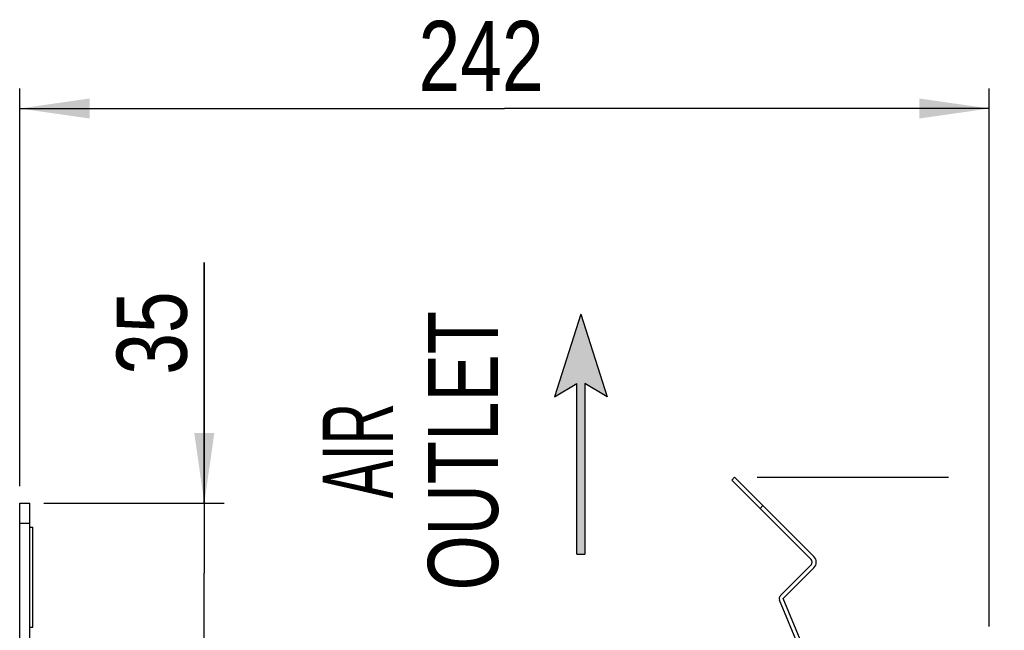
# Model space of a CAD drawing. Extents: x 0 to 594, y 0 to 420.
# Tile 20 of 51: x 200 to 249, y 266 to 297. Entities that reach past the tile are written whole.
import ezdxf
from ezdxf.enums import TextEntityAlignment as Align

# ---------------------------------------------------------------- set-up
doc = ezdxf.new("R2010")
doc.units = 0
doc.header["$LTSCALE"] = 32.67
doc.layers.get('0').update_dxf_attribs({"linetype": 'CONTINUOUS'})
doc.styles.get("Standard").update_dxf_attribs({"font": 'txt', "width": 0.8})
doc.styles.add('TEXTSTYLE_1', font='txt', dxfattribs={"width": 0.8})
doc.dimstyles.get("Standard").update_dxf_attribs({"dimtxt": 2.5, "dimasz": 2.5, "dimexe": 1.25, "dimexo": 0.625, "dimtad": 1, "dimcen": 2.5, "dimazin": 3, "dimtfac": 1, "dimtmove": 0, "dimatfit": 3})

# ---------------------------------------------------------------- blocks, each defined once
blk = doc.blocks.new('_FILLED')
at = {"color": 0, "linetype": 'BYBLOCK'}
blk.add_solid([(0, 0), (-1, 0.143), (-1, -0.143)], dxfattribs=at)
blk = doc.blocks.new('*D9')
at = {"color": 2, "linetype": 'CONTINUOUS'}
for p, q in [((199.576, 273.39), (199.576, 293.263)), ((247.978, 266.382), (247.978, 293.263)), ((199.576, 292.263), (223.777, 292.263)), ((247.978, 292.263), (223.777, 292.263)), ((247.978, 253.442), (247.978, 265.248))]:
    blk.add_line(p, q, dxfattribs=at)
at = {"color": 2, "linetype": 'CONTINUOUS', "xscale": 3.5, "yscale": 3.5, "zscale": 3.5, "rotation": 180}
blk.add_blockref('_FILLED', (199.576, 292.263), dxfattribs=at)
at = {"color": 2, "linetype": 'CONTINUOUS', "xscale": 3.5, "yscale": 3.5, "zscale": 3.5}
blk.add_blockref('_FILLED', (247.978, 292.263), dxfattribs=at)
at = {"color": 5, "linetype": 'CONTINUOUS', "width": 0.8}
blk.add_text('242', height=3.5, dxfattribs=at).set_placement((219.485, 293.138))
blk = doc.blocks.new('*D10')
at = {"color": 2, "linetype": 'CONTINUOUS'}
for p, q in [((236.394, 273.841), (245.941, 273.841)), ((249.837, 273.841), (274.466, 273.841)), ((273.466, 273.841), (273.466, 213.592)), ((273.466, 153.343), (273.466, 213.592)), ((211.719, 153.343), (274.466, 153.343))]:
    blk.add_line(p, q, dxfattribs=at)
at = {"color": 2, "linetype": 'CONTINUOUS', "xscale": 3.5, "yscale": 3.5, "zscale": 3.5}
for p, rotation in [((273.466, 273.841), 90), ((273.466, 153.343), 270)]:
    blk.add_blockref('_FILLED', p, dxfattribs=dict(at, rotation=rotation))
at = {"color": 5, "linetype": 'CONTINUOUS', "width": 0.8}
blk.add_text('602', height=3.5, rotation=90, dxfattribs=at).set_placement((272.591, 209.119))
blk = doc.blocks.new('*D13')
at = {"color": 2, "linetype": 'CONTINUOUS'}
for p, q in [((208.791, 272.543), (208.791, 284.563)), ((208.791, 284.563), (208.791, 269.043)), ((200.788, 272.543), (209.791, 272.543)), ((208.791, 260.543), (208.791, 269.043)), ((206.736, 265.543), (209.791, 265.543)), ((208.791, 265.543), (208.791, 260.543))]:
    blk.add_line(p, q, dxfattribs=at)
at = {"color": 2, "linetype": 'CONTINUOUS', "xscale": 3.5, "yscale": 3.5, "zscale": 3.5}
for p, rotation in [((208.791, 272.543), 270), ((208.791, 265.543), 90)]:
    blk.add_blockref('_FILLED', p, dxfattribs=dict(at, rotation=rotation))
at = {"color": 5, "linetype": 'CONTINUOUS', "width": 0.8}
blk.add_text('35', height=3.5, rotation=90, dxfattribs=at).set_placement((207.916, 278.963))
blk = doc.blocks.new('ARROW_BL2', base_point=(227.582, 275.992))
at = {"color": 7, "linetype": 'CONTINUOUS'}
for p, q in [((227.582, 281.992), (226.266, 277.865)), ((227.582, 281.992), (228.899, 277.865)), ((226.266, 277.865), (227.383, 278.53)), ((227.383, 269.992), (227.383, 278.53)), ((227.782, 278.53), (227.782, 269.992)), ((228.899, 277.865), (227.782, 278.53)), ((227.383, 269.992), (227.782, 269.992))]:
    blk.add_line(p, q, dxfattribs=at)
for points in [[(226.266, 277.865), (227.582, 281.992), (227.383, 278.53)], [(227.383, 278.53), (227.582, 281.992), (227.782, 278.53)], [(227.582, 281.992), (228.899, 277.865), (227.782, 278.53)], [(227.383, 269.992), (227.383, 278.53), (227.782, 278.53)], [(227.782, 278.53), (227.782, 269.992), (227.383, 269.992)]]:
    blk.add_solid(points, dxfattribs=at)

msp = doc.modelspace()

# ---------------------------------------------------------------- linework, layer by layer
at = {"color": 7, "linetype": 'CONTINUOUS'}
for p, q in [((235.121, 273.699), (235.262, 273.841)), ((239.222, 269.881), (235.262, 273.841)), ((239.08, 269.739), (235.121, 273.699)), ((199.576, 168.943), (199.576, 272.543)), ((199.576, 272.543), (200.076, 272.543)), ((200.076, 264.343), (200.076, 272.543)), ((236.676, 272.426), (236.535, 272.285)), ((199.576, 271.543), (200.076, 271.543)), ((200.076, 271.343), (200.226, 271.343)), ((200.226, 266.343), (200.226, 271.343)), ((237.549, 267.925), (239.08, 269.457)), ((237.69, 267.783), (239.222, 269.315)), ((238.401, 265.543), (237.505, 267.707)), ((238.618, 265.543), (237.69, 267.783)), ((200.076, 266.343), (200.226, 266.343))]:
    msp.add_line(p, q, dxfattribs=at)
for centre, radius, start, end in [((238.939, 269.598), 0.4, 315, 45), ((238.939, 269.598), 0.2, 315, 45), ((237.69, 267.783), 0.2, 135, 202.5)]:
    msp.add_arc(centre, radius, start, end, dxfattribs=at)

# ---------------------------------------------------------------- block references
at = {"color": 2, "linetype": 'CONTINUOUS'}
msp.add_blockref('ARROW_BL2', (227.582, 275.992), dxfattribs=at)

# ---------------------------------------------------------------- texts
at = {"color": 5, "linetype": 'CONTINUOUS', "style": 'TEXTSTYLE_1'}
for s, width, p in [('OUTLET', 0.755556, (223.453, 275.165)), ('AIR', 0.611111, (218.203, 275.165))]:
    msp.add_text(s, height=3.5, rotation=90, dxfattribs=dict(at, width=width)).set_placement(p, align=Align.CENTER)

# ---------------------------------------------------------------- dimensions: what is measured, and where the dimension line sits
at = {"color": 2, "linetype": 'CONTINUOUS'}
dim = msp.add_linear_dim(base=(247.978, 292.263), p1=(199.576, 273.39), p2=(247.978, 253.442), dimstyle='Standard', dxfattribs=at)
dim.commit()
dim.dimension.update_dxf_attribs({"geometry": '*D9', "text_midpoint": (223.685, 294.888), "dimtype": 128})
for base, p1, p2, angle, picture, middle in [((208.791, 265.543), (200.788, 272.543), (206.736, 265.543), 270, '*D13', (206.166, 281.763)), ((273.466, 273.841), (211.719, 153.343), (236.394, 273.841), 90, '*D10', (270.841, 213.319))]:
    dim = msp.add_linear_dim(base=base, p1=p1, p2=p2, angle=angle, dimstyle='Standard', dxfattribs=at)
    dim.commit()
    dim.dimension.update_dxf_attribs({"geometry": picture, "text_midpoint": middle, "dimtype": 128})

doc.saveas('drawing.dxf')
